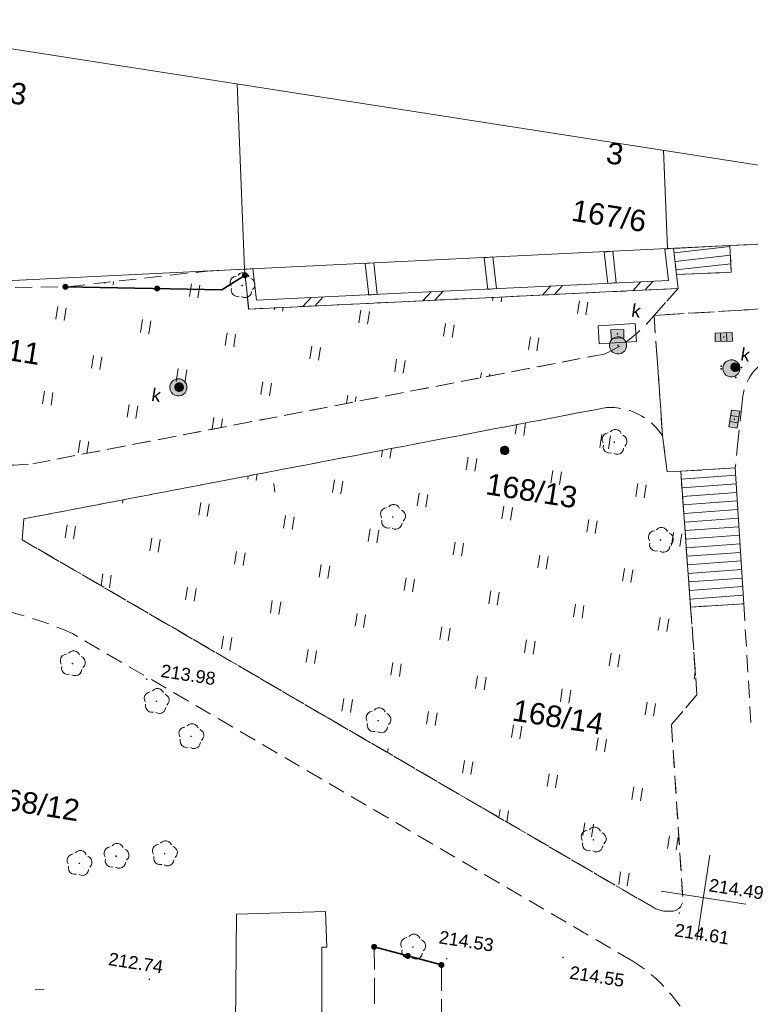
# Model space of a CAD drawing. Extents: x 6601440 to 6601733, y 5738487 to 5738717.
# Tile 115 of 129: x 6601498 to 6601540, y 5738660 to 5738717. Entities that reach past the tile are written whole.
import ezdxf
from ezdxf.enums import TextEntityAlignment as Align

# ---------------------------------------------------------------- set-up
doc = ezdxf.new("R2010")
doc.units = 0
doc.header["$PDSIZE"] = 0.75
doc.linetypes.add('PRZER2-1', pattern=[3, 2, -1])
doc.linetypes.add('PRZER3-1', pattern=[4, 3, -1])
doc.layers.get('0').update_dxf_attribs({"linetype": 'CONTINUOUS'})
for name, color, linetype, lineweight, true_color in [('GESBLO', 7, 'CONTINUOUS', 18, 0x0a0909), ('GESBLO_O', 7, 'CONTINUOUS', 0, 0x0a0909), ('GESDZI_O', 7, 'CONTINUOUS', 0, 0x008000), ('GESSCH', 7, 'CONTINUOUS', 18, 0x0a0909), ('GI_OUTLINE', 7, 'CONTINUOUS', 0, 0xa5007c), ('GSLIMS', 7, 'CONTINUOUS', 18, 0x0a0909), ('GSLKOG', 7, 'CONTINUOUS', 35, 0x0a0909), ('GSPRDL', 7, 'CONTINUOUS', 18, 0x008000), ('GSPWPS', 7, 'CONTINUOUS', 13, 0x0a0909), ('GSPWPS_O', 7, 'CONTINUOUS', 0, 0x0a0909), ('GSSIIN', 7, 'CONTINUOUS', 18, 0x0a0909), ('GSSKOA', 7, 'PRZER3-1', 18, 0x0a0909), ('GSSKOD', 7, 'PRZER2-1', 18, 0x0a0909), ('GSSSCH', 7, 'CONTINUOUS', 18, 0x0a0909), ('GSSUTR', 7, 'CONTINUOUS', 18, 0x0a0909), ('GUPCZC', 7, 'CONTINUOUS', 18, 0x0a0909), ('GUPEZC', 7, 'CONTINUOUS', 18, 0x0a0909), ('GUPISL', 7, 'CONTINUOUS', 18, 0x0a0909), ('GUPKKS', 7, 'CONTINUOUS', 18, 0x0a0909), ('GUPKSD', 7, 'CONTINUOUS', 18, 0x803300), ('GUPKWZ', 7, 'CONTINUOUS', 18, 0x0a0909), ('GUPKWZ_O', 7, 'CONTINUOUS', 0, 0x0a0909)]:
    doc.layers.add(name, color=color, linetype=linetype, lineweight=lineweight, true_color=true_color)
doc.layers.add('GUPKSH', color=7, linetype='CONTINUOUS', true_color=0x803300)
doc.styles.add('GEO-INFO', font='arial.ttf')
pattern_1 = [(81.14718, (6598872.4612, 5730326.6935), (-2.08547525, 2.8549594), [0.75, -4.25]), (81.14718, (6598872.9553, 5730326.6165), (-2.08547525, 2.8549594), [0.75, -4.25])]

# ---------------------------------------------------------------- blocks, each defined once
blk = doc.blocks.new('SPDLP')
blk.add_hatch(color=0).paths.add_polyline_path([(-0.09, 0), (-0.085595, -0.027812), (-0.072812, -0.052901), (-0.052901, -0.072812), (-0.027812, -0.085595), (0, -0.09), (0.027812, -0.085595), (0.052901, -0.072812), (0.072812, -0.052901), (0.085595, -0.027812), (0.09, 0), (0.085595, 0.027812), (0.072812, 0.052901), (0.052901, 0.072812), (0.027812, 0.085595), (0, 0.09), (-0.027812, 0.085595), (-0.052901, 0.072812), (-0.072812, 0.052901), (-0.085595, 0.027812)])
at = {"color": 0}
for points in [[(-1.292703, 0.137547), (-1.355024, 0.389802), (-1.327532, 0.648184), (-1.213525, 0.881678), (-1.026689, 1.062258), (-0.78945, 1.168249), (-0.530282, 1.186929)], [(-0.268652, 1.271938), (-0.048001, 1.40916), (0.20623, 1.462858), (0.463525, 1.426585), (0.693003, 1.304695), (0.867117, 1.11182), (0.964971, 0.871109)], [(1.126667, 0.648554), (1.325358, 0.481106), (1.454989, 0.255912), (1.5, 0), (1.454989, -0.255912), (1.325358, -0.481106), (1.126667, -0.648554)], [(-0.530282, -1.186929), (-0.78945, -1.168249), (-1.026689, -1.062258), (-1.213525, -0.881678), (-1.327532, -0.648184), (-1.355024, -0.389802), (-1.292703, -0.137547)], [(0.964971, -0.871109), (0.867117, -1.11182), (0.693003, -1.304695), (0.463525, -1.426585), (0.20623, -1.462858), (-0.048001, -1.40916), (-0.268652, -1.271938)]]:
    blk.add_lwpolyline(points, dxfattribs=at)
blk = doc.blocks.new('KOLO')
blk.add_hatch(color=0).paths.add_polyline_path([(0, 0.5), (-0.12941, 0.482963), (-0.25, 0.433013), (-0.353553, 0.353553), (-0.433013, 0.25), (-0.482963, 0.12941), (-0.5, 0), (-0.482963, -0.12941), (-0.433013, -0.25), (-0.353553, -0.353553), (-0.25, -0.433013), (-0.12941, -0.482963), (0, -0.5), (0.12941, -0.482963), (0.25, -0.433013), (0.353553, -0.353553), (0.433013, -0.25), (0.482963, -0.12941), (0.5, 0), (0.482963, 0.12941), (0.433013, 0.25), (0.353553, 0.353553), (0.25, 0.433013), (0.12941, 0.482963)])
blk = doc.blocks.new('PION_C')
at = {"color": 0}
blk.add_lwpolyline([(0, 0.5), (0, -0.5)], dxfattribs=at)
blk = doc.blocks.new('BUIB02_01')
at = {"color": 0}
for points in [[(-1.205, -0.5), (-0.205, 0.5)], [(0.205, -0.5), (1.205, 0.5)]]:
    blk.add_lwpolyline(points, dxfattribs=at)
blk = doc.blocks.new('OKRAG_PELNY')
at = {"true_color": 0xffffff}
blk.add_hatch(color=7, dxfattribs=at).paths.add_polyline_path([(0, 0.5), (-0.12941, 0.482963), (-0.25, 0.433013), (-0.353553, 0.353553), (-0.433013, 0.25), (-0.482963, 0.12941), (-0.5, 0), (-0.482963, -0.12941), (-0.433013, -0.25), (-0.353553, -0.353553), (-0.25, -0.433013), (-0.12941, -0.482963), (0, -0.5), (0.12941, -0.482963), (0.25, -0.433013), (0.353553, -0.353553), (0.433013, -0.25), (0.482963, -0.12941), (0.5, 0), (0.482963, 0.12941), (0.433013, 0.25), (0.353553, 0.353553), (0.25, 0.433013), (0.12941, 0.482963)])
at = {"color": 0}
blk.add_lwpolyline([(0.5, 0), (0.482963, -0.12941), (0.433013, -0.25), (0.353553, -0.353553), (0.25, -0.433013), (0.12941, -0.482963), (0, -0.5), (-0.12941, -0.482963), (-0.25, -0.433013), (-0.353553, -0.353553), (-0.433013, -0.25), (-0.482963, -0.12941), (-0.5, 0), (-0.482963, 0.12941), (-0.433013, 0.25), (-0.353553, 0.353553), (-0.25, 0.433013), (-0.12941, 0.482963), (0, 0.5), (0.12941, 0.482963), (0.25, 0.433013), (0.353553, 0.353553), (0.433013, 0.25), (0.482963, 0.12941)], close=True, dxfattribs=at)
blk = doc.blocks.new('POINT')
at = {"color": 0}
blk.add_point((0, 0), dxfattribs=at)
blk = doc.blocks.new('SUUS05')
at = {"true_color": 0xffffff}
blk.add_hatch(color=7, dxfattribs=at).paths.add_polyline_path([(-0.5, 0.25), (-0.5, -0.25), (0.5, -0.25), (0.5, 0.25)])
at = {"color": 0}
blk.add_lwpolyline([(0.5, -0.25), (-0.5, -0.25), (-0.5, 0.25), (0.5, 0.25)], close=True, dxfattribs=at)
for points in [[(-0.175, -0.25), (-0.175, 0.25)], [(0.175, -0.25), (0.175, 0.25)]]:
    blk.add_lwpolyline(points, dxfattribs=at)
blk = doc.blocks.new('PROSTOKAT1_5-1_PELNY')
at = {"true_color": 0xffffff}
blk.add_hatch(color=7, dxfattribs=at).paths.add_polyline_path([(0.75, 0.5), (-0.75, 0.5), (-0.75, -0.5), (0.75, -0.5)])
at = {"color": 0}
blk.add_lwpolyline([(0.75, -0.5), (-0.75, -0.5), (-0.75, 0.5), (0.75, 0.5)], close=True, dxfattribs=at)

msp = doc.modelspace()

# ---------------------------------------------------------------- hatches: boundary and pattern name
at = {"layer": 'GSSUTR'}
h = msp.add_hatch(dxfattribs=at)
h.set_pattern_fill('PTTU04', color=256, scale=0.5, angle=-8.8528212, style=0)
h.set_pattern_definition(pattern_1)
h.paths.add_polyline_path([(6601511.07072, 5738700.18713), (6601510.82373, 5738702.5096), (6601508.67674, 5738702.40651), (6601500.53689, 5738701.48759), (6601485.46001, 5738701.31349), (6601483.93664, 5738701.29589), (6601483.48223, 5738698.37839), (6601487.54957, 5738693.63232), (6601487.6138, 5738693.55357), (6601487.67934, 5738693.47589), (6601487.74614, 5738693.39931), (6601487.8142, 5738693.32383), (6601487.8835, 5738693.2495), (6601487.95402, 5738693.17632), (6601488.02574, 5738693.10431), (6601488.09863, 5738693.0335), (6601488.17269, 5738692.9639), (6601488.24789, 5738692.89554), (6601488.32421, 5738692.82842), (6601488.40162, 5738692.76258), (6601488.48012, 5738692.69803), (6601488.55967, 5738692.63478), (6601488.64025, 5738692.57285), (6601488.72185, 5738692.51227), (6601488.80443, 5738692.45304), (6601488.89072, 5738692.39333), (6601488.97801, 5738692.3351), (6601489.06628, 5738692.27836), (6601489.1555, 5738692.22314), (6601489.24566, 5738692.16945), (6601489.33672, 5738692.11731), (6601489.42865, 5738692.06673), (6601489.52144, 5738692.01772), (6601489.61504, 5738691.9703), (6601489.70945, 5738691.92449), (6601489.80462, 5738691.88029), (6601490.22014, 5738691.77531), (6601490.6374, 5738691.67748), (6601491.05628, 5738691.58682), (6601491.47665, 5738691.50336), (6601491.8984, 5738691.42712), (6601492.32139, 5738691.35814), (6601492.7455, 5738691.29642), (6601493.17061, 5738691.24198), (6601493.59658, 5738691.19485), (6601494.02331, 5738691.15504), (6601494.45065, 5738691.12255), (6601494.87849, 5738691.0974), (6601495.3067, 5738691.07959), (6601495.73515, 5738691.06914), (6601496.16372, 5738691.06603), (6601496.55231, 5738691.06958), (6601496.94079, 5738691.07916), (6601497.32908, 5738691.0948), (6601497.71708, 5738691.11647), (6601498.10469, 5738691.14417), (6601498.49183, 5738691.1779), (6601531.80299, 5738697.56803), (6601531.92289, 5738697.62201), (6601532.04184, 5738697.67805), (6601532.1598, 5738697.73614), (6601532.27673, 5738697.79627), (6601532.39261, 5738697.85842), (6601532.50739, 5738697.92256), (6601532.62105, 5738697.98867), (6601532.73354, 5738698.05675), (6601532.84484, 5738698.12676), (6601532.95491, 5738698.19869), (6601533.06372, 5738698.27251), (6601533.17123, 5738698.34821), (6601533.27742, 5738698.42576), (6601533.38225, 5738698.50513), (6601533.48569, 5738698.58631), (6601533.5877, 5738698.66926), (6601533.68827, 5738698.75397), (6601533.78736, 5738698.8404), (6601533.88493, 5738698.92854), (6601533.98096, 5738699.01836), (6601534.07543, 5738699.10982), (6601534.15978, 5738699.19424), (6601534.2428, 5738699.27997), (6601534.32446, 5738699.367), (6601534.40474, 5738699.4553), (6601534.48362, 5738699.54485), (6601534.56109, 5738699.63562), (6601534.63712, 5738699.72761), (6601534.7117, 5738699.82078), (6601536.11265, 5738701.38617)], flags=0)
h = msp.add_hatch(dxfattribs=at)
h.set_pattern_fill('PTTU04', color=256, scale=0.5, angle=-8.8528212, style=0)
h.set_pattern_definition(pattern_1)
h.paths.add_polyline_path([(6601536.39246, 5738665.69491), (6601536.39407, 5738665.707), (6601536.39548, 5738665.71912), (6601536.39667, 5738665.73125), (6601536.39765, 5738665.74341), (6601536.39842, 5738665.75558), (6601536.39898, 5738665.76776), (6601536.39932, 5738665.77995), (6601536.39946, 5738665.79215), (6601536.39938, 5738665.80434), (6601536.3991, 5738665.81653), (6601536.3986, 5738665.82872), (6601536.39789, 5738665.84089), (6601536.39697, 5738665.85305), (6601536.39584, 5738665.8652), (6601536.3945, 5738665.87732), (6601536.39295, 5738665.88941), (6601536.39119, 5738665.90148), (6601536.38922, 5738665.91352), (6601536.38705, 5738665.92551), (6601536.38466, 5738665.93747), (6601536.38207, 5738665.94939), (6601536.37928, 5738665.96126), (6601535.72697, 5738675.98239), (6601537.21081, 5738677.70396), (6601536.84178, 5738682.8209), (6601536.26363, 5738690.73329), (6601535.4832, 5738690.69719), (6601535.20434, 5738692.80242), (6601535.16899, 5738692.85506), (6601535.13275, 5738692.90708), (6601535.09561, 5738692.95846), (6601535.0576, 5738693.0092), (6601535.01872, 5738693.05928), (6601534.97898, 5738693.10868), (6601534.9384, 5738693.15739), (6601534.89698, 5738693.2054), (6601534.85474, 5738693.25268), (6601534.8117, 5738693.29923), (6601534.76786, 5738693.34503), (6601534.72324, 5738693.39007), (6601534.67785, 5738693.43434), (6601534.63171, 5738693.47782), (6601534.58482, 5738693.52049), (6601534.53721, 5738693.56236), (6601534.48888, 5738693.60339), (6601534.43985, 5738693.64359), (6601534.39014, 5738693.68294), (6601534.33976, 5738693.72143), (6601534.28872, 5738693.75905), (6601534.23705, 5738693.79578), (6601534.18475, 5738693.83161), (6601534.13183, 5738693.86654), (6601534.07833, 5738693.90056), (6601534.02425, 5738693.93365), (6601533.96961, 5738693.9658), (6601533.91442, 5738693.997), (6601533.8587, 5738694.02726), (6601533.80183, 5738694.05687), (6601533.74445, 5738694.08549), (6601533.68658, 5738694.11311), (6601533.62824, 5738694.13971), (6601533.56944, 5738694.1653), (6601533.51021, 5738694.18986), (6601533.45056, 5738694.21338), (6601533.39051, 5738694.23586), (6601533.33008, 5738694.2573), (6601533.26928, 5738694.27767), (6601533.20814, 5738694.29699), (6601533.14667, 5738694.31523), (6601533.08489, 5738694.33241), (6601533.02282, 5738694.34851), (6601532.96048, 5738694.36352), (6601532.89789, 5738694.37745), (6601532.83507, 5738694.39028), (6601532.77203, 5738694.40202), (6601532.7088, 5738694.41266), (6601532.64539, 5738694.42219), (6601532.58182, 5738694.43062), (6601532.51812, 5738694.43795), (6601532.4543, 5738694.44416), (6601532.39038, 5738694.44926), (6601532.32639, 5738694.45325), (6601532.26233, 5738694.45612), (6601532.19823, 5738694.45787), (6601532.13411, 5738694.45851), (6601532.06999, 5738694.45804), (6601532.00589, 5738694.45645), (6601531.94183, 5738694.45374), (6601497.96945, 5738687.96635), (6601497.87077, 5738686.74228), (6601534.6533, 5738665.32517), (6601534.67534, 5738665.31158), (6601534.69761, 5738665.29837), (6601534.72011, 5738665.28554), (6601534.74281, 5738665.27309), (6601534.76573, 5738665.26104), (6601534.78885, 5738665.24937), (6601534.81216, 5738665.2381), (6601534.83566, 5738665.22723), (6601534.85934, 5738665.21676), (6601534.8832, 5738665.20669), (6601534.90723, 5738665.19703), (6601534.93142, 5738665.18778), (6601534.95576, 5738665.17895), (6601534.98024, 5738665.17053), (6601535.00487, 5738665.16253), (6601535.02963, 5738665.15495), (6601535.05452, 5738665.1478), (6601535.07952, 5738665.14106), (6601535.10464, 5738665.13476), (6601535.12986, 5738665.12888), (6601535.15517, 5738665.12344), (6601535.18058, 5738665.11842), (6601535.20606, 5738665.11384), (6601535.23162, 5738665.10969), (6601535.25725, 5738665.10598), (6601535.28294, 5738665.10271), (6601535.30868, 5738665.09987), (6601535.33446, 5738665.09748), (6601535.36028, 5738665.09552), (6601535.38613, 5738665.094), (6601535.412, 5738665.09292), (6601535.43789, 5738665.09229), (6601535.46378, 5738665.09209), (6601535.48968, 5738665.09234), (6601535.51556, 5738665.09302), (6601535.54143, 5738665.09415), (6601535.56728, 5738665.09572), (6601535.5931, 5738665.09772), (6601535.60516, 5738665.09605), (6601535.61725, 5738665.09459), (6601535.62937, 5738665.09333), (6601535.64151, 5738665.09229), (6601535.65366, 5738665.09146), (6601535.66583, 5738665.09083), (6601535.678, 5738665.09042), (6601535.69018, 5738665.09022), (6601535.70236, 5738665.09023), (6601535.71454, 5738665.09045), (6601535.72671, 5738665.09088), (6601535.73888, 5738665.09152), (6601535.75103, 5738665.09237), (6601535.76316, 5738665.09343), (6601535.77528, 5738665.0947), (6601535.78737, 5738665.09619), (6601535.79943, 5738665.09788), (6601535.81146, 5738665.09978), (6601535.82346, 5738665.10188), (6601535.83542, 5738665.1042), (6601535.84734, 5738665.10672), (6601535.85921, 5738665.10944), (6601535.87103, 5738665.11238), (6601535.8828, 5738665.11551), (6601535.89452, 5738665.11885), (6601535.90617, 5738665.12239), (6601535.91776, 5738665.12614), (6601535.92929, 5738665.13008), (6601535.94074, 5738665.13422), (6601535.95213, 5738665.13856), (6601535.96343, 5738665.1431), (6601535.97466, 5738665.14783), (6601535.9858, 5738665.15275), (6601535.99685, 5738665.15787), (6601536.00782, 5738665.16318), (6601536.01869, 5738665.16867), (6601536.02946, 5738665.17436), (6601536.04013, 5738665.18023), (6601536.0507, 5738665.18628), (6601536.06117, 5738665.19251), (6601536.07152, 5738665.19893), (6601536.08177, 5738665.20552), (6601536.09189, 5738665.21229), (6601536.1019, 5738665.21924), (6601536.11179, 5738665.22635), (6601536.12155, 5738665.23364), (6601536.13118, 5738665.24109), (6601536.14069, 5738665.24871), (6601536.15006, 5738665.2565), (6601536.1593, 5738665.26445), (6601536.16841, 5738665.27256), (6601536.17737, 5738665.28083), (6601536.18619, 5738665.28925), (6601536.19486, 5738665.29783), (6601536.20338, 5738665.30655), (6601536.21175, 5738665.31542), (6601536.21997, 5738665.32444), (6601536.22802, 5738665.33359), (6601536.23592, 5738665.34288), (6601536.24365, 5738665.35231), (6601536.25122, 5738665.36187), (6601536.25863, 5738665.37156), (6601536.26586, 5738665.38138), (6601536.27293, 5738665.39132), (6601536.27982, 5738665.40139), (6601536.28653, 5738665.41157), (6601536.29307, 5738665.42186), (6601536.29942, 5738665.43227), (6601536.3056, 5738665.44278), (6601536.31159, 5738665.4534), (6601536.3174, 5738665.46413), (6601536.32302, 5738665.47495), (6601536.32846, 5738665.48587), (6601536.3337, 5738665.49688), (6601536.33875, 5738665.50798), (6601536.34361, 5738665.51916), (6601536.34827, 5738665.53043), (6601536.35274, 5738665.54178), (6601536.35701, 5738665.5532), (6601536.36108, 5738665.5647), (6601536.36496, 5738665.57626), (6601536.36863, 5738665.58789), (6601536.3721, 5738665.59958), (6601536.37536, 5738665.61133), (6601536.37842, 5738665.62313), (6601536.38128, 5738665.63499), (6601536.38393, 5738665.64689), (6601536.38638, 5738665.65884), (6601536.38861, 5738665.67083), (6601536.39064, 5738665.68285)], flags=0)

# ---------------------------------------------------------------- linework, layer by layer
at = {"layer": 'GESBLO', "linetype": 'Continuous', "lineweight": 18, "elevation": 10.26}
for points in [[(6601510.40297, 5738713.31306), (6601510.82373, 5738702.5096), (6601486.93942, 5738701.3414), (6601486.24631, 5738716.12504)], [(6601535.26953, 5738709.44003), (6601535.49462, 5738703.7093), (6601510.82373, 5738702.5096), (6601510.40223, 5738713.31317)], [(6601563.35671, 5738705.06539), (6601535.49462, 5738703.7093), (6601535.26953, 5738709.44003)]]:
    msp.add_lwpolyline(points, dxfattribs=at)
at = {"layer": 'GESSCH', "linetype": 'Continuous', "elevation": 10.26}
msp.add_lwpolyline([(6601539.20063, 5738702.33604), (6601536.01934, 5738702.20121), (6601535.84473, 5738703.72635), (6601539.13494, 5738703.88655)], close=True, dxfattribs=at)
at = {"layer": 'GESSCH', "linetype": 'Continuous'}
for points in [[(6601535.87516, 5738703.46054, 10.26), (6601539.13717, 5738703.834, 10.26)], [(6601535.93204, 5738702.96378, 10.26), (6601539.15838, 5738703.33316, 10.26)], [(6601535.98891, 5738702.46703, 10.26), (6601539.1796, 5738702.83233, 10.26)]]:
    msp.add_polyline3d(points, dxfattribs=at)
at = {"layer": 'GI_OUTLINE', "color": 224, "linetype": 'Continuous', "true_color": 0xa5007c, "elevation": 100}
msp.add_lwpolyline([(6601633.12175, 5738694.19932), (6601600.80342, 5738486.70107), (6601454.07251, 5738509.55475), (6601486.39085, 5738717.053)], close=True, dxfattribs=at)
for points in [[(6601537.20135, 5738663.41442), (6601537.97083, 5738668.35486)], [(6601537.20135, 5738663.41442), (6601537.97083, 5738668.35486)], [(6601535.11587, 5738666.26938), (6601540.05631, 5738665.4999)], [(6601535.11587, 5738666.26938), (6601540.05631, 5738665.4999)]]:
    msp.add_lwpolyline(points, dxfattribs=at)
at = {"layer": 'GSLIMS', "linetype": 'Continuous', "elevation": 10.18}
for points in [[(6601510.82752, 5738702.4922), (6601511.08626, 5738700.18788), (6601518.36341, 5738700.53635), (6601525.30643, 5738700.8688), (6601532.29941, 5738701.20362), (6601536.11266, 5738701.38618), (6601535.84287, 5738703.7426)], [(6601511.3244, 5738702.54799), (6601511.5308, 5738700.70974), (6601518.3395, 5738701.03578), (6601525.28252, 5738701.36823), (6601532.2755, 5738701.70305), (6601535.55514, 5738701.86006), (6601535.34612, 5738703.68573)], [(6601525.01792, 5738701.33823), (6601524.80961, 5738703.17287)], [(6601525.51473, 5738701.39464), (6601525.30642, 5738703.22928)], [(6601531.80066, 5738703.51317), (6601532.01069, 5738701.67357)], [(6601532.29743, 5738703.56988), (6601532.50746, 5738701.73028)], [(6601518.07498, 5738701.00645), (6601517.86851, 5738702.83497)], [(6601518.57182, 5738701.06255), (6601518.36535, 5738702.89108)]]:
    msp.add_lwpolyline(points, dxfattribs=at)
at = {"layer": 'GSLKOG', "linetype": 'Continuous', "elevation": 10.18}
for points in [[(6601500.38964, 5738701.48589), (6601509.51458, 5738701.31687), (6601510.86523, 5738702.1564)], [(6601518.3899, 5738663.01775), (6601522.31379, 5738661.96227)]]:
    msp.add_lwpolyline(points, dxfattribs=at)
at = {"layer": 'GSSIIN', "linetype": 'Continuous', "lineweight": 18, "elevation": 10.18}
msp.add_lwpolyline([(6601505.49261, 5738658.40462), (6601510.30914, 5738658.46408), (6601510.37516, 5738664.93096), (6601515.55906, 5738665.07488), (6601515.64189, 5738663.00751), (6601515.34765, 5738663.00274), (6601515.33707, 5738653.64286), (6601510.25286, 5738653.55425), (6601505.45301, 5738653.47195)], close=True, dxfattribs=at)
at = {"layer": 'GSSKOA', "linetype": 'PRZER3-1', "lineweight": 18, "ltscale": 0.5}
for p, q in [((6601518.47594, 5738653.69779, 10.18), (6601518.3899, 5738663.01775, 10.18)), ((6601518.3899, 5738663.01775, 10.18), (6601522.31379, 5738661.96227, 10.18)), ((6601522.31379, 5738661.96227, 10.18), (6601522.32213, 5738651.41792, 10.18))]:
    msp.add_line(p, q, dxfattribs=at)
at = {"layer": 'GSSKOA', "linetype": 'PRZER3-1', "lineweight": 18, "ltscale": 0.5, "elevation": 10.18}
msp.add_lwpolyline([(6601536.26363, 5738690.73329), (6601535.4832, 5738690.69719), (6601535.20434, 5738692.80242), (6601534.7117, 5738699.82078), (6601540.9582, 5738700.19783), (6601563.92388, 5738701.38645), (6601576.83749, 5738701.98881), (6601577.01915, 5738699.15554), (6601573.05111, 5738698.91012), (6601568.33994, 5738698.68244), (6601564.22689, 5738698.33125), (6601542.42673, 5738697.33521, 0.16630852), (6601541.09944, 5738697.07331, 0.21133236), (6601539.89374, 5738695.1383), (6601539.44367, 5738690.93266)], format="xyb", close=True, dxfattribs=at)
at = {"layer": 'GSSKOD', "linetype": 'PRZER2-1', "lineweight": 18, "ltscale": 0.5}
for p, q in [((6601534.7117, 5738699.82078, 10.18), (6601535.20434, 5738692.80242, 10.18)), ((6601498.49183, 5738691.1779, 10.18), (6601531.80299, 5738697.56803, 10.18)), ((6601531.94183, 5738694.45374, 10.18), (6601497.96945, 5738687.96635, 10.18)), ((6601497.96945, 5738687.96635, 10.18), (6601497.87077, 5738686.74228, 10.18)), ((6601497.87077, 5738686.74228, 10.18), (6601534.6533, 5738665.32517, 10.18)), ((6601536.84178, 5738682.8209, 10.18), (6601539.93986, 5738683.01513, 10.18)), ((6601539.93986, 5738683.01513, 10.18), (6601540.35766, 5738676.09508, 10.18)), ((6601537.21081, 5738677.70396, 10.18), (6601536.84178, 5738682.8209, 10.18)), ((6601533.46494, 5738662.19301, 10.18), (6601500.80936, 5738681.27577, 10.18)), ((6601535.72697, 5738675.98239, 10.18), (6601537.21081, 5738677.70396, 10.18)), ((6601536.37928, 5738665.96126, 10.18), (6601535.72697, 5738675.98239, 10.18))]:
    msp.add_line(p, q, dxfattribs=at)
at = {"layer": 'GSSKOD', "linetype": 'PRZER2-1', "lineweight": 18, "ltscale": 0.5, "elevation": 10.18}
msp.add_lwpolyline([(6601534.7117, 5738699.82078), (6601536.11265, 5738701.38617), (6601536.01934, 5738702.20121), (6601539.20063, 5738702.33604), (6601539.13494, 5738703.88655), (6601550.22423, 5738704.42639), (6601550.41783, 5738701.18821), (6601541.18198, 5738700.7101), (6601541.20783, 5738700.21075), (6601540.9582, 5738700.19783)], close=True, dxfattribs=at)
at = {"layer": 'GSSKOD', "linetype": 'PRZER2-1', "lineweight": 18, "ltscale": 0.5}
for centre, radius, start, end in [((6601528.74533, 5738704.52024, 10.18), 7.5949, 293.7404397, 321.7739444), ((6601532.12941, 5738690.77581, 10.18), 3.68271, 33.3879305, 92.9196841), ((6601496.13029, 5738716.04333, 10.18), 24.97732, 255.3296827, 275.4252677), ((6601491.47939, 5738660.17425, 10.18), 23.07212, 66.1475302, 91.7456604), ((6601535.69574, 5738665.79392, 10.18), 0.70372, 261.612811, 13.7567554), ((6601535.46233, 5738666.61269, 10.18), 1.5206, 237.856202, 274.9332372), ((6601528.18542, 5738653.87206, 10.18), 9.85452, 17.8280977, 57.6054418)]:
    msp.add_arc(centre, radius, start, end, dxfattribs=at)
at = {"layer": 'GSSSCH', "linetype": 'Continuous', "elevation": 10.18}
msp.add_lwpolyline([(6601539.44367, 5738690.93266), (6601539.93986, 5738683.01513), (6601536.84178, 5738682.8209), (6601536.26363, 5738690.73329)], close=True, dxfattribs=at)
at = {"layer": 'GSSSCH', "linetype": 'Continuous'}
for points in [[(6601539.47081, 5738690.49965, 10.18), (6601536.29765, 5738690.26779, 10.18)], [(6601539.50208, 5738690.0006, 10.18), (6601536.33408, 5738689.76912, 10.18)], [(6601539.53336, 5738689.50155, 10.18), (6601536.37052, 5738689.27045, 10.18)], [(6601539.56463, 5738689.00251, 10.18), (6601536.40696, 5738688.77178, 10.18)], [(6601539.59591, 5738688.50346, 10.18), (6601536.4434, 5738688.27311, 10.18)], [(6601539.62718, 5738688.00441, 10.18), (6601536.47983, 5738687.77444, 10.18)], [(6601539.65846, 5738687.50536, 10.18), (6601536.51627, 5738687.27577, 10.18)], [(6601539.68974, 5738687.00631, 10.18), (6601536.55271, 5738686.77709, 10.18)], [(6601539.72101, 5738686.50727, 10.18), (6601536.58915, 5738686.27842, 10.18)], [(6601539.75229, 5738686.00822, 10.18), (6601536.62558, 5738685.77975, 10.18)], [(6601539.78356, 5738685.50917, 10.18), (6601536.66202, 5738685.28108, 10.18)], [(6601539.81484, 5738685.01012, 10.18), (6601536.69846, 5738684.78241, 10.18)], [(6601539.84611, 5738684.51108, 10.18), (6601536.7349, 5738684.28374, 10.18)], [(6601539.87739, 5738684.01203, 10.18), (6601536.77133, 5738683.78507, 10.18)], [(6601539.90866, 5738683.51298, 10.18), (6601536.80777, 5738683.2864, 10.18)]]:
    msp.add_polyline3d(points, dxfattribs=at)
at = {"layer": 'GSSUTR', "linetype": 'PRZER2-1', "ltscale": 0.5, "elevation": 10.06}
msp.add_lwpolyline([(6601483.93664, 5738701.29589), (6601485.46001, 5738701.31349), (6601500.53689, 5738701.48759), (6601508.67674, 5738702.40651), (6601510.82373, 5738702.5096), (6601511.07072, 5738700.18713), (6601536.11265, 5738701.38617), (6601534.7117, 5738699.82078, -0.12293296), (6601531.80299, 5738697.56803), (6601498.49183, 5738691.1779, -0.08790894), (6601489.80462, 5738691.88029, -0.11768788), (6601487.54957, 5738693.63232), (6601483.48223, 5738698.37839)], format="xyb", dxfattribs=at)
msp.add_lwpolyline([(6601534.6533, 5738665.32517), (6601497.87077, 5738686.74228), (6601497.96945, 5738687.96635), (6601531.94183, 5738694.45374, -0.26576059), (6601535.20434, 5738692.80242), (6601535.4832, 5738690.69719), (6601536.26363, 5738690.73329), (6601536.84178, 5738682.8209), (6601537.21081, 5738677.70396), (6601535.72697, 5738675.98239), (6601536.37928, 5738665.96126, -0.53251534), (6601535.5931, 5738665.09772, -0.16320541)], format="xyb", close=True, dxfattribs=at)
at = {"layer": 'GUPKWZ', "ltscale": 0.5}
for points in [[(6601533.61731, 5738699.33818, -0.00038), (6601531.45437, 5738699.20466, -0.00038)], [(6601531.45437, 5738699.20466, -0.00038), (6601531.51903, 5738698.15663, -0.00038)], [(6601533.68197, 5738698.29014, -0.00038), (6601533.61731, 5738699.33818, -0.00038)], [(6601531.51903, 5738698.15663, -0.00038), (6601533.68197, 5738698.29014, -0.00038)]]:
    msp.add_polyline3d(points, dxfattribs=at)

# ---------------------------------------------------------------- block references
at = {"layer": 'GSLIMS', "lineweight": 5}
for name, p, xscale, yscale, rotation in [('PION_C', (6601535.5945, 5738703.71417, 10.18), 0.5, 0.5, 96.53128439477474), ('PION_C', (6601525.05802, 5738703.20107, 10.18), 0.4999999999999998, 0.4999999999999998, 96.47787691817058), ('PION_C', (6601532.04904, 5738703.54152, 10.18), 0.4999999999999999, 0.4999999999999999, 276.5133668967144), ('PION_C', (6601511.07596, 5738702.5201, 10.18), 0.4999999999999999, 0.4999999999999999, 276.4064365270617), ('PION_C', (6601518.11693, 5738702.86303, 10.18), 0.4999999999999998, 0.4999999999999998, 96.4424961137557), ('PION_C', (6601525.26633, 5738701.36644, 10.18), 0.4999999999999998, 0.4999999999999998, 96.47787691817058), ('BUIB02_01', (6601528.79097, 5738701.28592, 10.18), 0.4999999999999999, 0.4999999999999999, 2.741168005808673), ('PION_C', (6601532.25907, 5738701.70193, 10.18), 0.4999999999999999, 0.4999999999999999, 276.5133668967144), ('BUIB02_01', (6601534.06068, 5738701.53822, 10.18), 0.4999999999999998, 0.4999999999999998, 2.740950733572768), ('BUIB02_01', (6601514.82999, 5738700.61744, 10.18), 0.4999999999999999, 0.4999999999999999, 2.741542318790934), ('PION_C', (6601518.3234, 5738701.0345, 10.18), 0.4999999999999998, 0.4999999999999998, 96.4424961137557), ('BUIB02_01', (6601521.82297, 5738700.95229, 10.18), 0.5, 0.5, 2.74140066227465)]:
    msp.add_blockref(name, p, dxfattribs=dict(at, xscale=xscale, yscale=yscale, rotation=rotation))
at = {"layer": 'GSLKOG', "lineweight": 5, "xscale": 0.35, "yscale": 0.35, "rotation": 81.147178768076}
for p in [(6601510.86523, 5738702.1564, 10.18), (6601500.38964, 5738701.48589, 10.18), (6601505.74713, 5738701.38665, 10.18), (6601518.3899, 5738663.01775, 10.18), (6601520.35184, 5738662.49001, 10.18), (6601522.31379, 5738661.96227, 10.18)]:
    msp.add_blockref('KOLO', p, dxfattribs=at)
at = {"layer": 'GSPRDL', "lineweight": 5, "xscale": 0.4999999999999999, "yscale": 0.4999999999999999, "rotation": 81.147178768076}
for p in [(6601510.69549, 5738701.56086, 10.14), (6601532.38917, 5738692.42828, 10.14), (6601519.47161, 5738688.06539, 10.14), (6601535.08451, 5738686.72346, 10.14), (6601500.80238, 5738679.52904, 10.14), (6601505.69738, 5738677.32855, 10.14), (6601518.62688, 5738676.20059, 10.14), (6601507.7167, 5738675.28342, 10.14), (6601531.17102, 5738669.25993, 10.14), (6601506.17656, 5738668.44902, 10.14), (6601501.20095, 5738667.88807, 10.14), (6601503.3503, 5738668.30222, 10.14), (6601520.6485, 5738663.0115, 10.14)]:
    msp.add_blockref('SPDLP', p, dxfattribs=at)
at = {"layer": 'GSPWPS', "lineweight": 5, "xscale": 0.08999999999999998, "yscale": 0.08999999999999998, "rotation": 81.147178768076}
for p in [(6601505.13307, 5738678.62255, 10.2), (6601536.17934, 5738664.98819, 10.2), (6601522.61873, 5738662.32738, 10.2), (6601529.40458, 5738662.40034, 10.2), (6601505.28954, 5738661.12109, 10.2)]:
    msp.add_blockref('KOLO', p, dxfattribs=at)
at = {"layer": 'GUPCZC', "lineweight": 5, "xscale": 0.4999999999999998, "yscale": 0.4999999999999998, "rotation": 91.05247300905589}
msp.add_blockref('PION_C', (6601498.88575, 5738660.52575, 10.24), dxfattribs=at)
at = {"layer": 'GUPEZC', "lineweight": 5, "xscale": 0.5, "yscale": 0.5, "rotation": 6.640210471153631}
msp.add_blockref('PION_C', (6601512.57342, 5738689.77265, 10.24), dxfattribs=at)
at = {"layer": 'GUPISL', "lineweight": 5, "xscale": 0.4999999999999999, "yscale": 0.4999999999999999, "rotation": 81.147178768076}
msp.add_blockref('OKRAG_PELNY', (6601526.00031, 5738691.95466, 10.24), dxfattribs=at)
at = {"layer": 'GUPKKS', "lineweight": 5}
for p, rotation in [((6601538.77183, 5738698.55706, 10.24), 1.839659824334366), ((6601539.39196, 5738693.77291, 10.24), 261.4279764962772)]:
    msp.add_blockref('SUUS05', p, dxfattribs=dict(at, rotation=rotation))
at = {"layer": 'GUPKSD', "lineweight": 5}
for name, p, rotation in [('OKRAG_PELNY', (6601532.6088, 5738698.0722, 10.24), 81.147178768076), ('POINT', (6601538.77183, 5738698.55706, 10.24), 351.1471787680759), ('OKRAG_PELNY', (6601539.21669, 5738696.73303, 10.24), 81.147178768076), ('OKRAG_PELNY', (6601506.97627, 5738695.62583, 10.24), 81.147178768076), ('POINT', (6601539.39196, 5738693.77291, 10.24), 351.1471787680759)]:
    msp.add_blockref(name, p, dxfattribs=dict(at, rotation=rotation))
at = {"layer": 'GUPKSH', "lineweight": 5}
for name, p, xscale, yscale, rotation in [('KOLO', (6601532.57346, 5738698.74272, 10.24), 0.08999999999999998, 0.08999999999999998, 81.147178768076), ('KOLO', (6601538.77183, 5738698.55706, 10.24), 0.08999999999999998, 0.08999999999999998, 81.147178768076), ('KOLO', (6601532.6088, 5738698.0722, 10.24), 0.08999999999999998, 0.08999999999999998, 81.147178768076), ('POINT', (6601538.62866, 5738696.85221, 10.24), 0.09000000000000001, 0.09000000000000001, 351.1471787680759), ('KOLO', (6601539.21669, 5738696.73303, 10.24), 0.08999999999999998, 0.08999999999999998, 81.147178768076), ('KOLO', (6601539.43787, 5738696.79681, 10.24), 0.08999999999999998, 0.08999999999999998, 81.147178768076), ('POINT', (6601539.81481, 5738696.78048, 10.24), 0.09000000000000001, 0.09000000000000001, 351.1471787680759), ('POINT', (6601538.61705, 5738696.71245, 10.24), 0.09000000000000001, 0.09000000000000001, 351.1471787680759), ('KOLO', (6601506.97627, 5738695.62583, 10.24), 0.08999999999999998, 0.08999999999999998, 81.147178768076), ('KOLO', (6601507.01972, 5738695.63321, 10.24), 0.08999999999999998, 0.08999999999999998, 81.147178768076), ('POINT', (6601539.4776, 5738696.19272, 10.24), 0.09000000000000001, 0.09000000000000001, 351.1471787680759), ('KOLO', (6601539.39196, 5738693.77291, 10.24), 0.08999999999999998, 0.08999999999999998, 81.147178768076)]:
    msp.add_blockref(name, p, dxfattribs=dict(at, xscale=xscale, yscale=yscale, rotation=rotation))
at = {"layer": 'GUPKWZ', "lineweight": 5, "xscale": 0.4999999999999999, "yscale": 0.4999999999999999}
for name, p, rotation in [('PROSTOKAT1_5-1_PELNY', (6601532.57346, 5738698.74272, 10.25), 181.6279667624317), ('OKRAG_PELNY', (6601539.43787, 5738696.79681, 10.25), 81.147178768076), ('OKRAG_PELNY', (6601507.01972, 5738695.63321, 10.25), 81.147178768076)]:
    msp.add_blockref(name, p, dxfattribs=dict(at, rotation=rotation))

# ---------------------------------------------------------------- texts
at = {"layer": 'GESBLO_O', "lineweight": 0, "style": 'GEO-INFO'}
for p in [(6601497.64354, 5738712.74518, 10.8), (6601532.42991, 5738709.24539, 10.8)]:
    msp.add_text('3', height=1.25, rotation=351.1471788, dxfattribs=at).set_placement(p, align=Align.MIDDLE_CENTER)
at = {"layer": 'GESDZI_O', "lineweight": 0, "style": 'GEO-INFO'}
for s, p in [('167/6', (6601532.0882, 5738705.62433, 10.56)), ('168/11', (6601496.29022, 5738697.96037, 10.56)), ('168/13', (6601527.57763, 5738689.60501, 10.56)), ('168/14', (6601529.11386, 5738676.41802, 10.56)), ('168/12', (6601498.56732, 5738671.36573, 10.56))]:
    msp.add_text(s, height=1.25, rotation=351.0139044, dxfattribs=at).set_placement(p, align=Align.MIDDLE_CENTER)
at = {"layer": 'GSPWPS_O', "lineweight": 0, "style": 'GEO-INFO'}
for s, p in [('213.98', (6601505.91261, 5738678.75415, 10.8)), ('214.49', (6601537.86595, 5738666.26325, 10.8)), ('214.61', (6601535.8595, 5738663.64544, 10.8)), ('214.53', (6601522.12387, 5738663.22961, 10.8)), ('212.74', (6601502.85675, 5738661.95992, 10.8)), ('214.55', (6601529.74172, 5738661.17101, 10.8))]:
    msp.add_text(s, height=0.75, rotation=351.1471788, dxfattribs=at).set_placement(p)
at = {"layer": 'GUPKWZ_O', "lineweight": 0, "style": 'GEO-INFO'}
for p in [(6601533.87006, 5738699.67776, 10.8), (6601540.23474, 5738697.12162, 10.8), (6601505.88615, 5738694.76289, 10.8)]:
    msp.add_text('k', height=0.75, rotation=351.1471788, dxfattribs=at).set_placement(p, align=Align.RIGHT)

doc.saveas('drawing.dxf')
